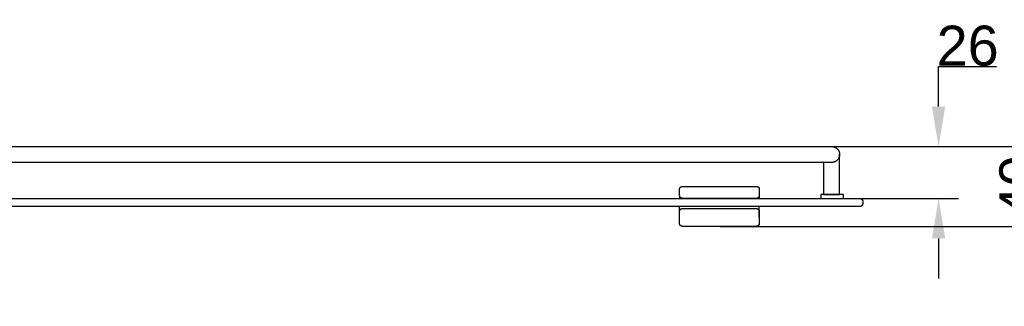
# Model space of a CAD drawing. Header units: millimetres. Extents: x 580 to 2065, y -13 to 1037.
# Tile 3 of 13: x 1073 to 1567, y 325 to 468. Entities that reach past the tile are written whole.
import ezdxf

# ---------------------------------------------------------------- set-up
doc = ezdxf.new("R2010")
doc.units = ezdxf.units.MM
doc.header["$LTSCALE"] = 0.1
for name, color, linetype in [('DEFAULT', 7, 'Continuous'), ('INLINE', 3, 'Continuous'), ('OUTLINE', 2, 'Continuous')]:
    doc.layers.add(name, color=color, linetype=linetype)
doc.styles.add('ARIAL', font='arial_0.ttf')
doc.dimstyles.new('DIMENSION STYLE 01', dxfattribs={"dimtxt": 20, "dimasz": 20, "dimexe": 10, "dimexo": 0.5, "dimgap": 0.09, "dimtad": 1, "dimtoh": 1, "dimdec": 0, "dimzin": 0, "dimdsep": 46, "dimtxsty": 'ARIAL', "dimcen": 0.5, "dimadec": 1, "dimazin": 0, "dimtfac": 1, "dimtdec": 4, "dimtofl": 0, "dimtmove": 0, "dimatfit": 3, "dimfxl": 1, "dimtolj": 1, "dimtzin": 0, "dimarcsym": 0})

# ---------------------------------------------------------------- blocks, each defined once
blk = doc.blocks.new('*D44')
at = {"layer": 'DEFAULT', "color": 0, "lineweight": -2, "transparency": 16777216}
for p, q in [((1584.53, 424.51), (1584.53, 444.51)), ((1479.58, 404.51), (1594.53, 404.51)), ((1424.3, 364.54), (1594.53, 364.54)), ((1584.53, 344.54), (1584.53, 324.54))]:
    blk.add_line(p, q, dxfattribs=at)
at = {"layer": 'DEFAULT', "color": 0, "transparency": 16777216}
for points in [[(1581.2, 424.51), (1587.87, 424.51), (1584.53, 404.51)], [(1581.2, 344.54), (1587.87, 344.54), (1584.53, 364.54)]]:
    blk.add_solid(points, dxfattribs=at)
at = {"layer": 'Defpoints', "color": 0, "transparency": 16777216}
for p in [(1479.08, 404.51), (1584.53, 404.51), (1423.8, 364.54)]:
    blk.add_point(p, dxfattribs=at)
at = {"layer": 'DEFAULT', "color": 0, "transparency": 16777216, "insert": (1574.23, 384.52), "char_height": 20, "attachment_point": 5, "rotation": 90, "style": 'ARIAL'}
blk.add_mtext('\\A1;40', dxfattribs=at)
blk = doc.blocks.new('*D45')
at = {"layer": 'DEFAULT', "color": 0, "lineweight": -2, "transparency": 16777216}
for p, q in [((1533.62, 424.51), (1533.62, 444.51)), ((1533.62, 444.51), (1562.68, 444.51)), ((1480.52, 404.51), (1543.62, 404.51)), ((1494.58, 378.46), (1543.62, 378.46)), ((1533.62, 358.46), (1533.62, 338.46))]:
    blk.add_line(p, q, dxfattribs=at)
at = {"layer": 'DEFAULT', "color": 0, "transparency": 16777216}
for points in [[(1530.28, 424.51), (1536.95, 424.51), (1533.62, 404.51)], [(1530.28, 358.46), (1536.95, 358.46), (1533.62, 378.46)]]:
    blk.add_solid(points, dxfattribs=at)
at = {"layer": 'Defpoints', "color": 0, "transparency": 16777216}
for p in [(1480.02, 404.51), (1533.62, 404.51), (1494.08, 378.46)]:
    blk.add_point(p, dxfattribs=at)
at = {"layer": 'DEFAULT', "color": 0, "transparency": 16777216, "insert": (1548.2, 454.81), "char_height": 20, "attachment_point": 5, "style": 'ARIAL'}
blk.add_mtext('\\A1;26', dxfattribs=at)

msp = doc.modelspace()

# ---------------------------------------------------------------- linework, layer by layer
at = {"layer": 'INLINE'}
for p, q in [((963.15, 404.51), (1379.75, 404.51)), ((1379.75, 404.51), (1381.36, 404.51)), ((1381.36, 404.51), (1413.53, 404.51)), ((1413.53, 404.51), (1413.53, 404.51)), ((1413.53, 404.51), (1428.01, 404.51)), ((1428.01, 404.51), (1429.61, 404.51)), ((1429.61, 404.51), (1449.72, 404.51)), ((1449.72, 404.51), (1449.72, 404.51)), ((1449.72, 404.51), (1453.74, 404.51)), ((1453.74, 404.51), (1479.08, 404.51)), ((1479.08, 404.51), (1479.71, 404.51)), ((1479.71, 404.51), (1479.72, 404.51)), ((1479.72, 404.51), (1479.74, 404.51)), ((1479.74, 404.51), (1479.76, 404.51)), ((1479.76, 404.51), (1479.77, 404.51)), ((1479.77, 404.51), (1479.8, 404.51)), ((1479.8, 404.51), (1479.9, 404.51)), ((1479.9, 404.51), (1479.9, 404.51)), ((1479.9, 404.51), (1479.93, 404.51)), ((1479.92, 404.51), (1479.92, 404.51)), ((1479.92, 404.51), (1479.93, 404.51)), ((1479.93, 404.51), (1479.93, 404.51)), ((1479.93, 404.51), (1479.94, 404.51)), ((1479.94, 404.51), (1479.96, 404.51)), ((1479.96, 404.51), (1479.96, 404.51)), ((1479.96, 404.51), (1479.97, 404.51)), ((1479.97, 404.51), (1479.99, 404.51)), ((1479.99, 404.51), (1480, 404.51)), ((1480, 404.51), (1480.01, 404.51)), ((1480.01, 404.51), (1480.01, 404.51)), ((1480.01, 404.51), (1480.01, 404.51)), ((1480.01, 404.51), (1480.01, 404.51)), ((1480.01, 404.51), (1480.02, 404.51)), ((1480.02, 404.51), (1480.02, 404.51)), ((1480.02, 404.51), (1480.02, 404.51)), ((1480.02, 404.51), (1480.02, 404.51)), ((1480.02, 404.51), (1480.02, 404.51)), ((1480.02, 404.51), (1480.02, 404.51)), ((1480.02, 404.51), (1480.02, 404.51)), ((1480.02, 404.51), (1480.16, 404.51)), ((1480.16, 404.51), (1480.3, 404.5)), ((1480.3, 404.5), (1480.44, 404.49)), ((1480.44, 404.49), (1480.57, 404.47)), ((1480.57, 404.47), (1480.71, 404.45)), ((1480.71, 404.45), (1480.84, 404.43)), ((1480.84, 404.43), (1480.98, 404.4)), ((1480.98, 404.4), (1481.11, 404.36)), ((1481.11, 404.36), (1481.25, 404.32)), ((1481.25, 404.32), (1481.38, 404.28)), ((1481.38, 404.28), (1481.51, 404.23)), ((1481.51, 404.23), (1481.63, 404.17)), ((1481.63, 404.17), (1481.76, 404.12)), ((1481.76, 404.12), (1481.88, 404.05)), ((1481.88, 404.05), (1482, 403.99)), ((1482, 403.99), (1482.12, 403.92)), ((1482.12, 403.92), (1482.24, 403.84)), ((1482.24, 403.84), (1482.35, 403.76)), ((1482.35, 403.76), (1482.46, 403.68)), ((1482.46, 403.68), (1482.57, 403.6)), ((1482.57, 403.6), (1482.67, 403.51)), ((1482.67, 403.51), (1482.78, 403.41)), ((1482.78, 403.41), (1482.88, 403.32)), ((1482.88, 403.32), (1482.97, 403.22)), ((1482.97, 403.22), (1483.06, 403.11)), ((1483.06, 403.11), (1483.15, 403.01)), ((1483.15, 403.01), (1483.23, 402.9)), ((1483.23, 402.9), (1483.31, 402.78)), ((1483.31, 402.78), (1483.39, 402.67)), ((1483.39, 402.67), (1483.46, 402.55)), ((1483.46, 402.55), (1483.53, 402.43)), ((1483.53, 402.43), (1483.6, 402.31)), ((1483.6, 402.31), (1483.66, 402.19)), ((1483.66, 402.19), (1483.71, 402.06)), ((1483.71, 402.06), (1483.76, 401.93)), ((1483.76, 401.93), (1483.81, 401.8)), ((1483.81, 401.8), (1483.85, 401.67)), ((1483.85, 401.67), (1483.89, 401.54)), ((1483.89, 401.54), (1483.92, 401.4)), ((1483.92, 399.62), (1483.89, 399.49)), ((1483.92, 401.4), (1483.95, 401.27)), ((1483.95, 399.76), (1483.92, 399.62)), ((1483.95, 401.27), (1483.97, 401.13)), ((1483.97, 399.89), (1483.95, 399.76)), ((1483.97, 401.13), (1483.99, 400.99)), ((1483.99, 400.03), (1483.97, 399.89)), ((1483.99, 400.99), (1484.01, 400.86)), ((1484.01, 400.17), (1483.99, 400.03)), ((1484.01, 400.86), (1484.02, 400.72)), ((1484.02, 400.3), (1484.01, 400.17)), ((1484.02, 400.72), (1484.02, 400.58)), ((1484.02, 400.58), (1484.02, 400.44)), ((1484.02, 393.51), (1484.02, 400.51)), ((1484.02, 400.44), (1484.02, 400.3)), ((1379.76, 396.51), (961.55, 396.51)), ((1379.82, 396.51), (1379.76, 396.51)), ((1411.99, 396.51), (1379.82, 396.51)), ((1428.01, 396.51), (1411.99, 396.51)), ((1411.99, 396.51), (1411.99, 396.51)), ((1428.07, 396.51), (1428.01, 396.51)), ((1448.12, 396.51), (1428.07, 396.51)), ((1448.18, 396.51), (1448.12, 396.51)), ((1452.2, 396.51), (1448.18, 396.51)), ((1454.21, 396.51), (1452.2, 396.51)), ((1452.2, 396.51), (1452.2, 396.51)), ((1476.35, 396.51), (1454.21, 396.51)), ((1476.02, 396.51), (1476.02, 380.46)), ((1479.69, 396.51), (1476.35, 396.51)), ((1479.71, 396.51), (1479.69, 396.51)), ((1479.72, 396.51), (1479.71, 396.51)), ((1479.74, 396.51), (1479.72, 396.51)), ((1479.77, 396.51), (1479.74, 396.51)), ((1479.8, 396.51), (1479.77, 396.51)), ((1479.83, 396.51), (1479.8, 396.51)), ((1479.84, 396.51), (1479.83, 396.51)), ((1479.86, 396.51), (1479.84, 396.51)), ((1479.87, 396.51), (1479.86, 396.51)), ((1479.89, 396.51), (1479.87, 396.51)), ((1479.91, 396.51), (1479.89, 396.51)), ((1479.89, 396.51), (1479.89, 396.51)), ((1479.92, 396.51), (1479.91, 396.51)), ((1479.93, 396.51), (1479.92, 396.51)), ((1479.95, 396.51), (1479.93, 396.51)), ((1479.93, 396.51), (1479.93, 396.51)), ((1479.97, 396.51), (1479.95, 396.51)), ((1479.95, 396.51), (1479.95, 396.51)), ((1479.99, 396.51), (1479.97, 396.51)), ((1479.97, 396.51), (1479.97, 396.51)), ((1480, 396.51), (1479.99, 396.51)), ((1480.01, 396.51), (1480, 396.51)), ((1480, 396.51), (1480, 396.51)), ((1480.02, 396.51), (1480.01, 396.51)), ((1480.01, 396.51), (1480.01, 396.51)), ((1480.01, 396.51), (1480.01, 396.51)), ((1480.16, 396.51), (1480.02, 396.51)), ((1480.02, 396.51), (1480.02, 396.51)), ((1480.02, 396.51), (1480.02, 396.51)), ((1480.02, 396.51), (1480.02, 396.51)), ((1480.3, 396.52), (1480.16, 396.51)), ((1480.44, 396.53), (1480.3, 396.52)), ((1480.57, 396.55), (1480.44, 396.53)), ((1480.71, 396.57), (1480.57, 396.55)), ((1480.84, 396.6), (1480.71, 396.57)), ((1480.98, 396.63), (1480.84, 396.6)), ((1481.11, 396.66), (1480.98, 396.63)), ((1481.24, 396.7), (1481.11, 396.66)), ((1481.23, 396.7), (1481.22, 396.7)), ((1481.22, 396.7), (1481.24, 396.7)), ((1481.38, 396.75), (1481.24, 396.7)), ((1481.5, 396.8), (1481.38, 396.75)), ((1481.63, 396.85), (1481.5, 396.8)), ((1481.76, 396.91), (1481.63, 396.85)), ((1481.88, 396.97), (1481.76, 396.91)), ((1482, 397.04), (1481.88, 396.97)), ((1482.12, 397.11), (1482, 397.04)), ((1482.24, 397.18), (1482.12, 397.11)), ((1482.35, 397.26), (1482.24, 397.18)), ((1482.46, 397.34), (1482.35, 397.26)), ((1482.57, 397.43), (1482.46, 397.34)), ((1482.67, 397.52), (1482.57, 397.43)), ((1482.78, 397.61), (1482.67, 397.52)), ((1482.87, 397.71), (1482.78, 397.61)), ((1482.97, 397.81), (1482.87, 397.71)), ((1483.06, 397.91), (1482.97, 397.81)), ((1483.15, 398.02), (1483.06, 397.91)), ((1483.23, 398.13), (1483.15, 398.02)), ((1483.31, 398.24), (1483.23, 398.13)), ((1483.39, 398.35), (1483.31, 398.24)), ((1483.46, 398.47), (1483.39, 398.35)), ((1483.53, 398.59), (1483.46, 398.47)), ((1483.6, 398.71), (1483.53, 398.59)), ((1483.66, 398.84), (1483.6, 398.71)), ((1483.71, 398.97), (1483.66, 398.84)), ((1483.76, 399.09), (1483.71, 398.97)), ((1483.81, 399.22), (1483.76, 399.09)), ((1483.85, 399.35), (1483.81, 399.22)), ((1483.89, 399.49), (1483.85, 399.35)), ((1484.02, 380.46), (1484.02, 393.51)), ((1476.02, 380.46), (1484.02, 380.46))]:
    msp.add_line(p, q, dxfattribs=at)
at = {"layer": 'OUTLINE'}
for p, q in [((1403.8, 383.04), (1403.81, 383.09)), ((1403.8, 380.04), (1403.8, 383.04)), ((1403.81, 379.99), (1403.8, 380.04)), ((1403.8, 380.01), (1403.81, 379.98)), ((1403.8, 380), (1403.8, 378.46)), ((1403.81, 383.19), (1403.82, 383.24)), ((1403.81, 383.14), (1403.81, 383.19)), ((1403.81, 383.09), (1403.81, 383.14)), ((1403.81, 379.94), (1403.81, 379.99)), ((1403.81, 379.89), (1403.81, 379.94)), ((1403.82, 379.84), (1403.81, 379.89)), ((1403.82, 383.24), (1403.83, 383.3)), ((1403.83, 383.3), (1403.84, 383.35)), ((1403.84, 383.35), (1403.85, 383.4)), ((1403.85, 383.4), (1403.86, 383.45)), ((1403.86, 383.45), (1403.88, 383.5)), ((1403.88, 383.5), (1403.89, 383.55)), ((1403.89, 383.55), (1403.91, 383.6)), ((1403.91, 383.6), (1403.93, 383.64)), ((1403.93, 383.64), (1403.95, 383.69)), ((1403.95, 383.69), (1403.98, 383.74)), ((1403.98, 383.74), (1404, 383.78)), ((1404, 383.78), (1404.03, 383.83)), ((1404.03, 383.83), (1404.06, 383.87)), ((1404.06, 383.87), (1404.09, 383.91)), ((1404.09, 383.91), (1404.12, 383.96)), ((1404.12, 383.96), (1404.15, 384)), ((1404.15, 384), (1404.18, 384.04)), ((1404.18, 384.04), (1404.22, 384.07)), ((1404.22, 384.07), (1404.26, 384.11)), ((1404.26, 384.11), (1404.29, 384.15)), ((1404.29, 384.15), (1404.33, 384.18)), ((1404.33, 384.18), (1404.37, 384.21)), ((1404.37, 384.21), (1404.41, 384.25)), ((1404.41, 384.25), (1404.46, 384.28)), ((1404.46, 384.28), (1404.5, 384.3)), ((1404.5, 384.3), (1404.55, 384.33)), ((1404.55, 384.33), (1404.59, 384.36)), ((1404.59, 384.36), (1404.64, 384.38)), ((1404.64, 384.38), (1404.68, 384.4)), ((1404.68, 384.4), (1404.73, 384.42)), ((1404.73, 384.42), (1404.78, 384.44)), ((1404.78, 384.44), (1404.83, 384.46)), ((1404.83, 384.46), (1404.88, 384.48)), ((1404.88, 384.48), (1404.93, 384.49)), ((1404.93, 384.49), (1404.98, 384.5)), ((1404.98, 384.5), (1405.03, 384.51)), ((1405.03, 384.51), (1405.08, 384.52)), ((1405.08, 384.52), (1405.13, 384.53)), ((1405.13, 384.53), (1405.18, 384.53)), ((1405.18, 384.53), (1405.24, 384.54)), ((1405.24, 384.54), (1405.29, 384.54)), ((1405.3, 384.54), (1442.3, 384.54)), ((1442.3, 384.54), (1442.36, 384.54)), ((1442.36, 384.54), (1442.41, 384.53)), ((1442.41, 384.53), (1442.46, 384.53)), ((1442.46, 384.53), (1442.51, 384.52)), ((1442.51, 384.52), (1442.56, 384.52)), ((1442.56, 384.52), (1442.61, 384.51)), ((1442.61, 384.51), (1442.66, 384.49)), ((1442.66, 384.49), (1442.71, 384.48)), ((1442.71, 384.48), (1442.76, 384.47)), ((1442.76, 384.47), (1442.81, 384.45)), ((1442.81, 384.45), (1442.85, 384.43)), ((1442.85, 384.43), (1442.9, 384.41)), ((1442.9, 384.41), (1442.95, 384.39)), ((1442.95, 384.39), (1442.99, 384.37)), ((1442.99, 384.37), (1443.04, 384.34)), ((1443.04, 384.34), (1443.08, 384.32)), ((1443.08, 384.32), (1443.13, 384.29)), ((1443.13, 384.29), (1443.17, 384.26)), ((1443.17, 384.26), (1443.21, 384.23)), ((1443.21, 384.23), (1443.25, 384.2)), ((1443.25, 384.2), (1443.29, 384.17)), ((1443.29, 384.17), (1443.33, 384.13)), ((1443.33, 384.13), (1443.36, 384.1)), ((1443.36, 384.1), (1443.4, 384.06)), ((1443.4, 384.06), (1443.43, 384.02)), ((1443.43, 384.02), (1443.47, 383.98)), ((1443.47, 383.98), (1443.5, 383.94)), ((1443.5, 383.94), (1443.53, 383.9)), ((1443.53, 383.9), (1443.56, 383.86)), ((1443.56, 383.86), (1443.59, 383.82)), ((1443.59, 383.82), (1443.61, 383.77)), ((1443.61, 383.77), (1443.64, 383.73)), ((1443.64, 383.73), (1443.66, 383.68)), ((1443.66, 383.68), (1443.68, 383.63)), ((1443.68, 383.63), (1443.7, 383.59)), ((1443.7, 383.59), (1443.72, 383.54)), ((1443.72, 383.54), (1443.73, 383.49)), ((1443.73, 383.49), (1443.75, 383.44)), ((1443.75, 383.44), (1443.76, 383.39)), ((1443.76, 383.39), (1443.77, 383.34)), ((1443.77, 383.34), (1443.78, 383.29)), ((1443.78, 383.29), (1443.79, 383.24)), ((1443.79, 383.24), (1443.8, 383.19)), ((1443.8, 379.89), (1443.79, 379.84)), ((1443.8, 383.19), (1443.8, 383.14)), ((1443.8, 383.14), (1443.8, 383.09)), ((1443.8, 383.09), (1443.8, 383.04)), ((1443.8, 383.04), (1443.8, 380.04)), ((1443.8, 380.04), (1443.8, 379.99)), ((1443.8, 379.98), (1443.8, 380.01)), ((1443.8, 380), (1443.8, 378.46)), ((1443.8, 379.99), (1443.8, 379.94)), ((1443.8, 379.94), (1443.8, 379.89)), ((1485.92, 380.46), (1474.61, 380.46)), ((1474.61, 380.46), (1474.61, 378.46)), ((1485.92, 378.46), (1485.92, 380.46)), ((910.58, 378.46), (1480.58, 378.46)), ((1403.83, 379.79), (1403.82, 379.84)), ((1403.84, 379.74), (1403.83, 379.79)), ((1403.85, 379.69), (1403.84, 379.74)), ((1403.86, 379.64), (1403.85, 379.69)), ((1403.87, 379.59), (1403.86, 379.64)), ((1403.89, 379.54), (1403.87, 379.59)), ((1403.91, 379.49), (1403.89, 379.54)), ((1403.93, 379.45), (1403.91, 379.49)), ((1403.95, 379.4), (1403.93, 379.45)), ((1403.97, 379.35), (1403.95, 379.4)), ((1404, 379.31), (1403.97, 379.35)), ((1404.02, 379.27), (1404, 379.31)), ((1404.05, 379.22), (1404.02, 379.27)), ((1404.08, 379.18), (1404.05, 379.22)), ((1404.11, 379.14), (1404.08, 379.18)), ((1404.14, 379.1), (1404.11, 379.14)), ((1404.17, 379.06), (1404.14, 379.1)), ((1404.21, 379.02), (1404.17, 379.06)), ((1404.24, 378.98), (1404.21, 379.02)), ((1404.28, 378.95), (1404.24, 378.98)), ((1404.32, 378.91), (1404.28, 378.95)), ((1404.36, 378.88), (1404.32, 378.91)), ((1404.4, 378.85), (1404.36, 378.88)), ((1404.44, 378.82), (1404.4, 378.85)), ((1404.48, 378.79), (1404.44, 378.82)), ((1404.52, 378.76), (1404.48, 378.79)), ((1404.57, 378.74), (1404.52, 378.76)), ((1404.61, 378.71), (1404.57, 378.74)), ((1404.66, 378.69), (1404.61, 378.71)), ((1404.71, 378.67), (1404.66, 378.69)), ((1404.75, 378.65), (1404.71, 378.67)), ((1404.8, 378.63), (1404.75, 378.65)), ((1404.85, 378.61), (1404.8, 378.63)), ((1404.9, 378.6), (1404.85, 378.61)), ((1404.95, 378.59), (1404.9, 378.6)), ((1405, 378.58), (1404.95, 378.59)), ((1405.05, 378.57), (1405, 378.58)), ((1405.1, 378.56), (1405.05, 378.57)), ((1405.15, 378.55), (1405.1, 378.56)), ((1405.2, 378.55), (1405.15, 378.55)), ((1405.25, 378.55), (1405.2, 378.55)), ((1405.3, 378.54), (1405.25, 378.55)), ((1442.3, 378.54), (1405.3, 378.54)), ((1405.3, 378.54), (1405.3, 378.46)), ((1442.36, 378.55), (1442.3, 378.54)), ((1442.3, 378.54), (1442.3, 378.46)), ((1442.41, 378.55), (1442.36, 378.55)), ((1442.46, 378.55), (1442.41, 378.55)), ((1442.51, 378.56), (1442.46, 378.55)), ((1442.56, 378.57), (1442.51, 378.56)), ((1442.62, 378.58), (1442.56, 378.57)), ((1442.67, 378.59), (1442.62, 378.58)), ((1442.72, 378.6), (1442.67, 378.59)), ((1442.77, 378.62), (1442.72, 378.6)), ((1442.82, 378.63), (1442.77, 378.62)), ((1442.87, 378.65), (1442.82, 378.63)), ((1442.91, 378.67), (1442.87, 378.65)), ((1442.96, 378.7), (1442.91, 378.67)), ((1443.01, 378.72), (1442.96, 378.7)), ((1443.05, 378.75), (1443.01, 378.72)), ((1443.1, 378.77), (1443.05, 378.75)), ((1443.14, 378.8), (1443.1, 378.77)), ((1443.19, 378.83), (1443.14, 378.8)), ((1443.23, 378.86), (1443.19, 378.83)), ((1443.27, 378.9), (1443.23, 378.86)), ((1443.31, 378.93), (1443.27, 378.9)), ((1443.35, 378.97), (1443.31, 378.93)), ((1443.38, 379), (1443.35, 378.97)), ((1443.42, 379.04), (1443.38, 379)), ((1443.45, 379.08), (1443.42, 379.04)), ((1443.49, 379.12), (1443.45, 379.08)), ((1443.52, 379.16), (1443.49, 379.12)), ((1443.55, 379.21), (1443.52, 379.16)), ((1443.58, 379.25), (1443.55, 379.21)), ((1443.6, 379.29), (1443.58, 379.25)), ((1443.63, 379.34), (1443.6, 379.29)), ((1443.65, 379.39), (1443.63, 379.34)), ((1443.67, 379.43), (1443.65, 379.39)), ((1443.7, 379.48), (1443.67, 379.43)), ((1443.71, 379.53), (1443.7, 379.48)), ((1443.73, 379.58), (1443.71, 379.53)), ((1443.75, 379.63), (1443.73, 379.58)), ((1443.76, 379.68), (1443.75, 379.63)), ((1443.77, 379.73), (1443.76, 379.68)), ((1443.78, 379.78), (1443.77, 379.73)), ((1443.79, 379.84), (1443.78, 379.78)), ((1474.61, 378.46), (1485.92, 378.46)), ((1480.58, 378.46), (1494.08, 378.46)), ((1494.08, 378.46), (1494.13, 378.46)), ((1494.13, 378.46), (1494.17, 378.46)), ((1494.17, 378.46), (1494.22, 378.46)), ((1494.22, 378.46), (1494.27, 378.46)), ((1494.27, 378.46), (1494.32, 378.46)), ((1494.32, 378.46), (1494.36, 378.46)), ((1494.36, 378.46), (1494.41, 378.45)), ((1494.41, 378.45), (1494.46, 378.44)), ((1494.46, 378.44), (1494.5, 378.43)), ((1494.5, 378.43), (1494.55, 378.42)), ((1494.55, 378.42), (1494.6, 378.41)), ((1494.6, 378.41), (1494.64, 378.4)), ((1494.64, 378.4), (1494.68, 378.38)), ((1494.68, 378.38), (1494.73, 378.36)), ((1494.73, 378.36), (1494.77, 378.35)), ((1494.77, 378.35), (1494.82, 378.33)), ((1494.82, 378.33), (1494.86, 378.31)), ((1494.86, 378.31), (1494.9, 378.28)), ((1494.9, 378.28), (1494.94, 378.26)), ((1494.94, 378.26), (1494.98, 378.23)), ((1494.98, 378.23), (1495.02, 378.21)), ((1495.02, 378.21), (1495.06, 378.18)), ((1495.06, 378.18), (1495.09, 378.15)), ((1495.09, 378.15), (1495.13, 378.12)), ((1495.13, 378.12), (1495.16, 378.09)), ((1495.16, 378.09), (1495.2, 378.05)), ((1495.2, 378.05), (1495.23, 378.02)), ((1495.23, 378.02), (1495.26, 377.98)), ((1495.26, 377.98), (1495.29, 377.95)), ((1495.29, 374.97), (1495.26, 374.93)), ((1495.29, 377.95), (1495.32, 377.91)), ((1495.32, 375.01), (1495.29, 374.97)), ((1495.32, 377.91), (1495.35, 377.87)), ((1495.35, 375.05), (1495.32, 375.01)), ((1495.35, 377.87), (1495.37, 377.83)), ((1495.37, 375.08), (1495.35, 375.05)), ((1495.37, 377.83), (1495.4, 377.79)), ((1495.4, 375.12), (1495.37, 375.08)), ((1495.4, 377.79), (1495.42, 377.75)), ((1495.42, 375.17), (1495.4, 375.12)), ((1495.42, 377.75), (1495.44, 377.71)), ((1495.44, 375.21), (1495.42, 375.17)), ((1495.44, 377.71), (1495.46, 377.67)), ((1495.46, 375.25), (1495.44, 375.21)), ((1495.46, 377.67), (1495.48, 377.62)), ((1495.48, 375.29), (1495.46, 375.25)), ((1495.48, 377.62), (1495.5, 377.58)), ((1495.5, 375.34), (1495.48, 375.29)), ((1495.5, 377.58), (1495.52, 377.53)), ((1495.52, 375.38), (1495.5, 375.34)), ((1495.52, 377.53), (1495.53, 377.49)), ((1495.53, 375.43), (1495.52, 375.38)), ((1495.53, 377.49), (1495.54, 377.44)), ((1495.54, 375.47), (1495.53, 375.43)), ((1495.54, 377.44), (1495.56, 377.4)), ((1495.56, 375.52), (1495.54, 375.47)), ((1495.56, 377.4), (1495.57, 377.35)), ((1495.57, 375.56), (1495.56, 375.52)), ((1495.57, 377.35), (1495.57, 377.3)), ((1495.57, 377.3), (1495.58, 377.26)), ((1495.58, 375.66), (1495.57, 375.61)), ((1495.57, 375.61), (1495.57, 375.56)), ((1495.58, 377.26), (1495.58, 375.66)), ((1480.58, 374.46), (910.58, 374.46)), ((1403.8, 369.09), (1403.8, 374.46)), ((1403.8, 371.99), (1403.81, 372.03)), ((1403.8, 371.96), (1403.8, 371.99)), ((1403.8, 366), (1403.8, 371.96)), ((1403.81, 372.13), (1403.82, 372.16)), ((1403.81, 372.09), (1403.81, 372.13)), ((1403.81, 372.06), (1403.81, 372.09)), ((1403.81, 372.03), (1403.81, 372.06)), ((1403.82, 372.2), (1403.83, 372.23)), ((1403.82, 372.16), (1403.82, 372.2)), ((1403.83, 372.23), (1403.84, 372.27)), ((1403.84, 372.3), (1403.85, 372.34)), ((1403.84, 372.27), (1403.84, 372.3)), ((1403.85, 372.34), (1403.86, 372.37)), ((1403.86, 372.37), (1403.87, 372.41)), ((1403.87, 372.41), (1403.88, 372.44)), ((1403.88, 372.44), (1403.9, 372.48)), ((1403.9, 372.48), (1403.91, 372.51)), ((1403.91, 372.51), (1403.92, 372.55)), ((1403.92, 372.55), (1403.94, 372.58)), ((1403.94, 372.58), (1403.95, 372.61)), ((1403.95, 372.61), (1403.97, 372.65)), ((1403.97, 372.65), (1403.99, 372.68)), ((1403.99, 372.68), (1404.01, 372.71)), ((1404.01, 372.71), (1404.03, 372.75)), ((1404.03, 372.75), (1404.05, 372.78)), ((1404.05, 372.78), (1404.07, 372.81)), ((1404.07, 372.81), (1404.09, 372.84)), ((1404.09, 372.84), (1404.12, 372.87)), ((1404.12, 372.87), (1404.14, 372.9)), ((1404.14, 372.9), (1404.16, 372.93)), ((1404.16, 372.93), (1404.19, 372.96)), ((1404.19, 372.96), (1404.22, 372.99)), ((1404.22, 372.99), (1404.24, 373.02)), ((1404.24, 373.02), (1404.27, 373.05)), ((1404.27, 373.05), (1404.3, 373.07)), ((1404.3, 373.07), (1404.33, 373.1)), ((1404.33, 373.1), (1404.36, 373.12)), ((1404.36, 373.12), (1404.39, 373.15)), ((1404.39, 373.15), (1404.42, 373.17)), ((1404.42, 373.17), (1404.45, 373.19)), ((1404.45, 373.19), (1404.48, 373.21)), ((1404.48, 373.21), (1404.52, 373.23)), ((1404.52, 373.23), (1404.55, 373.25)), ((1404.55, 373.25), (1404.58, 373.27)), ((1404.58, 373.27), (1404.62, 373.29)), ((1404.62, 373.29), (1404.65, 373.31)), ((1404.65, 373.31), (1404.68, 373.32)), ((1404.68, 373.32), (1404.72, 373.34)), ((1404.72, 373.34), (1404.75, 373.35)), ((1404.75, 373.35), (1404.79, 373.37)), ((1404.79, 373.37), (1404.82, 373.38)), ((1404.82, 373.38), (1404.86, 373.39)), ((1404.86, 373.39), (1404.89, 373.4)), ((1404.89, 373.4), (1404.93, 373.41)), ((1404.93, 373.41), (1404.96, 373.42)), ((1404.96, 373.42), (1405, 373.43)), ((1405, 373.43), (1405.03, 373.43)), ((1405.03, 373.43), (1405.07, 373.44)), ((1405.07, 373.44), (1405.1, 373.44)), ((1405.1, 373.44), (1405.14, 373.45)), ((1405.14, 373.45), (1405.17, 373.45)), ((1405.17, 373.45), (1405.2, 373.46)), ((1405.2, 373.46), (1405.24, 373.46)), ((1405.24, 373.46), (1405.27, 373.46)), ((1405.27, 373.46), (1405.3, 373.46)), ((1405.3, 373.46), (1405.3, 373.46)), ((1405.3, 373.46), (1442.34, 373.46)), ((1442.34, 373.46), (1442.37, 373.46)), ((1442.37, 373.46), (1442.41, 373.46)), ((1442.41, 373.46), (1442.44, 373.45)), ((1442.44, 373.45), (1442.47, 373.45)), ((1442.47, 373.45), (1442.51, 373.44)), ((1442.51, 373.44), (1442.54, 373.44)), ((1442.54, 373.44), (1442.58, 373.43)), ((1442.58, 373.43), (1442.61, 373.43)), ((1442.61, 373.43), (1442.65, 373.42)), ((1442.65, 373.42), (1442.68, 373.41)), ((1442.68, 373.41), (1442.72, 373.4)), ((1442.72, 373.4), (1442.75, 373.39)), ((1442.75, 373.39), (1442.79, 373.38)), ((1442.79, 373.38), (1442.82, 373.37)), ((1442.82, 373.37), (1442.86, 373.35)), ((1442.86, 373.35), (1442.89, 373.34)), ((1442.89, 373.34), (1442.93, 373.32)), ((1442.93, 373.32), (1442.96, 373.31)), ((1442.96, 373.31), (1442.99, 373.29)), ((1442.99, 373.29), (1443.03, 373.27)), ((1443.03, 373.27), (1443.06, 373.25)), ((1443.06, 373.25), (1443.09, 373.23)), ((1443.09, 373.23), (1443.13, 373.21)), ((1443.13, 373.21), (1443.16, 373.19)), ((1443.16, 373.19), (1443.19, 373.17)), ((1443.19, 373.17), (1443.22, 373.15)), ((1443.22, 373.15), (1443.25, 373.12)), ((1443.25, 373.12), (1443.28, 373.1)), ((1443.28, 373.1), (1443.31, 373.07)), ((1443.31, 373.07), (1443.34, 373.05)), ((1443.34, 373.05), (1443.36, 373.02)), ((1443.36, 373.02), (1443.39, 372.99)), ((1443.39, 372.99), (1443.42, 372.96)), ((1443.42, 372.96), (1443.44, 372.93)), ((1443.44, 372.93), (1443.47, 372.9)), ((1443.47, 372.9), (1443.49, 372.87)), ((1443.49, 372.87), (1443.52, 372.84)), ((1443.52, 372.84), (1443.54, 372.81)), ((1443.54, 372.81), (1443.56, 372.78)), ((1443.56, 372.78), (1443.58, 372.75)), ((1443.58, 372.75), (1443.6, 372.71)), ((1443.6, 372.71), (1443.62, 372.68)), ((1443.62, 372.68), (1443.64, 372.65)), ((1443.64, 372.65), (1443.65, 372.61)), ((1443.65, 372.61), (1443.67, 372.58)), ((1443.67, 372.58), (1443.68, 372.55)), ((1443.68, 372.55), (1443.7, 372.51)), ((1443.7, 372.51), (1443.71, 372.48)), ((1443.71, 372.48), (1443.72, 372.44)), ((1443.72, 372.44), (1443.74, 372.41)), ((1443.74, 372.41), (1443.75, 372.37)), ((1443.75, 372.37), (1443.76, 372.34)), ((1443.76, 372.34), (1443.76, 372.3)), ((1443.76, 372.3), (1443.77, 372.27)), ((1443.77, 372.27), (1443.78, 372.23)), ((1443.78, 372.23), (1443.79, 372.2)), ((1443.79, 372.2), (1443.79, 372.16)), ((1443.79, 372.16), (1443.79, 372.13)), ((1443.79, 372.13), (1443.8, 372.09)), ((1443.8, 369.09), (1443.8, 374.46)), ((1443.8, 372.09), (1443.8, 372.06)), ((1443.8, 372.06), (1443.8, 372.03)), ((1443.8, 371.99), (1443.8, 372.03)), ((1443.8, 372.03), (1443.8, 371.99)), ((1443.8, 371.99), (1443.8, 366.04)), ((1494.08, 374.46), (1480.58, 374.46)), ((1494.13, 374.45), (1494.08, 374.46)), ((1494.17, 374.45), (1494.13, 374.45)), ((1494.22, 374.45), (1494.17, 374.45)), ((1494.27, 374.45), (1494.22, 374.45)), ((1494.32, 374.45), (1494.27, 374.45)), ((1494.36, 374.46), (1494.32, 374.45)), ((1494.41, 374.46), (1494.36, 374.46)), ((1494.46, 374.47), (1494.41, 374.46)), ((1494.5, 374.48), (1494.46, 374.47)), ((1494.55, 374.49), (1494.5, 374.48)), ((1494.6, 374.5), (1494.55, 374.49)), ((1494.64, 374.52), (1494.6, 374.5)), ((1494.68, 374.53), (1494.64, 374.52)), ((1494.73, 374.55), (1494.68, 374.53)), ((1494.77, 374.57), (1494.73, 374.55)), ((1494.82, 374.59), (1494.77, 374.57)), ((1494.86, 374.61), (1494.82, 374.59)), ((1494.9, 374.63), (1494.86, 374.61)), ((1494.94, 374.66), (1494.9, 374.63)), ((1494.98, 374.68), (1494.94, 374.66)), ((1495.02, 374.71), (1494.98, 374.68)), ((1495.06, 374.74), (1495.02, 374.71)), ((1495.09, 374.77), (1495.06, 374.74)), ((1495.13, 374.8), (1495.09, 374.77)), ((1495.16, 374.83), (1495.13, 374.8)), ((1495.2, 374.86), (1495.16, 374.83)), ((1495.23, 374.9), (1495.2, 374.86)), ((1495.26, 374.93), (1495.23, 374.9)), ((1403.81, 365.97), (1403.8, 366)), ((1403.81, 365.94), (1403.81, 365.97)), ((1403.81, 365.9), (1403.81, 365.94)), ((1403.81, 365.87), (1403.81, 365.9)), ((1403.82, 365.83), (1403.81, 365.87)), ((1403.82, 365.8), (1403.82, 365.83)), ((1403.83, 365.76), (1403.82, 365.8)), ((1403.84, 365.73), (1403.83, 365.76)), ((1403.84, 365.69), (1403.84, 365.73)), ((1403.85, 365.66), (1403.84, 365.69)), ((1403.86, 365.62), (1403.85, 365.66)), ((1403.87, 365.59), (1403.86, 365.62)), ((1403.88, 365.55), (1403.87, 365.59)), ((1403.9, 365.52), (1403.88, 365.55)), ((1403.91, 365.49), (1403.9, 365.52)), ((1403.92, 365.45), (1403.91, 365.49)), ((1403.94, 365.42), (1403.92, 365.45)), ((1403.95, 365.38), (1403.94, 365.42)), ((1403.97, 365.35), (1403.95, 365.38)), ((1403.99, 365.31), (1403.97, 365.35)), ((1404.01, 365.28), (1403.99, 365.31)), ((1404.03, 365.25), (1404.01, 365.28)), ((1404.05, 365.22), (1404.03, 365.25)), ((1404.07, 365.18), (1404.05, 365.22)), ((1404.09, 365.15), (1404.07, 365.18)), ((1404.12, 365.12), (1404.09, 365.15)), ((1404.14, 365.09), (1404.12, 365.12)), ((1404.16, 365.06), (1404.14, 365.09)), ((1443.47, 365.09), (1443.44, 365.06)), ((1443.49, 365.12), (1443.47, 365.09)), ((1443.52, 365.15), (1443.49, 365.12)), ((1443.54, 365.18), (1443.52, 365.15)), ((1443.56, 365.22), (1443.54, 365.18)), ((1443.58, 365.25), (1443.56, 365.22)), ((1443.6, 365.28), (1443.58, 365.25)), ((1443.62, 365.31), (1443.6, 365.28)), ((1443.64, 365.35), (1443.62, 365.31)), ((1443.65, 365.38), (1443.64, 365.35)), ((1443.67, 365.42), (1443.65, 365.38)), ((1443.68, 365.45), (1443.67, 365.42)), ((1443.7, 365.49), (1443.68, 365.45)), ((1443.71, 365.52), (1443.7, 365.49)), ((1443.72, 365.55), (1443.71, 365.52)), ((1443.74, 365.59), (1443.72, 365.55)), ((1443.75, 365.62), (1443.74, 365.59)), ((1443.76, 365.66), (1443.75, 365.62)), ((1443.77, 365.73), (1443.76, 365.69)), ((1443.76, 365.69), (1443.76, 365.66)), ((1443.78, 365.76), (1443.77, 365.73)), ((1443.79, 365.8), (1443.78, 365.76)), ((1443.8, 365.9), (1443.79, 365.87)), ((1443.79, 365.87), (1443.79, 365.83)), ((1443.79, 365.83), (1443.79, 365.8)), ((1443.8, 366.04), (1443.8, 366)), ((1443.8, 366), (1443.8, 365.97)), ((1443.8, 365.97), (1443.8, 365.94)), ((1443.8, 365.94), (1443.8, 365.9)), ((1404.19, 365.03), (1404.16, 365.06)), ((1404.22, 365), (1404.19, 365.03)), ((1404.24, 364.98), (1404.22, 365)), ((1404.27, 364.95), (1404.24, 364.98)), ((1404.3, 364.92), (1404.27, 364.95)), ((1404.33, 364.9), (1404.3, 364.92)), ((1404.36, 364.87), (1404.33, 364.9)), ((1404.39, 364.85), (1404.36, 364.87)), ((1404.42, 364.83), (1404.39, 364.85)), ((1404.45, 364.8), (1404.42, 364.83)), ((1404.48, 364.78), (1404.45, 364.8)), ((1404.52, 364.76), (1404.48, 364.78)), ((1404.55, 364.74), (1404.52, 364.76)), ((1404.58, 364.72), (1404.55, 364.74)), ((1404.62, 364.7), (1404.58, 364.72)), ((1404.65, 364.69), (1404.62, 364.7)), ((1404.68, 364.67), (1404.65, 364.69)), ((1404.72, 364.66), (1404.68, 364.67)), ((1404.75, 364.64), (1404.72, 364.66)), ((1404.79, 364.63), (1404.75, 364.64)), ((1404.82, 364.62), (1404.79, 364.63)), ((1404.86, 364.61), (1404.82, 364.62)), ((1404.89, 364.6), (1404.86, 364.61)), ((1404.93, 364.59), (1404.89, 364.6)), ((1404.96, 364.58), (1404.93, 364.59)), ((1405, 364.57), (1404.96, 364.58)), ((1405.03, 364.56), (1405, 364.57)), ((1405.07, 364.56), (1405.03, 364.56)), ((1405.1, 364.55), (1405.07, 364.56)), ((1405.14, 364.55), (1405.1, 364.55)), ((1405.17, 364.54), (1405.14, 364.55)), ((1405.2, 364.54), (1405.17, 364.54)), ((1405.24, 364.54), (1405.2, 364.54)), ((1405.27, 364.54), (1405.24, 364.54)), ((1405.3, 364.54), (1405.27, 364.54)), ((1442.34, 364.54), (1405.3, 364.54)), ((1405.3, 364.54), (1405.3, 364.54)), ((1442.37, 364.54), (1442.34, 364.54)), ((1442.41, 364.54), (1442.37, 364.54)), ((1442.44, 364.54), (1442.41, 364.54)), ((1442.47, 364.55), (1442.44, 364.54)), ((1442.51, 364.55), (1442.47, 364.55)), ((1442.54, 364.56), (1442.51, 364.55)), ((1442.58, 364.56), (1442.54, 364.56)), ((1442.61, 364.57), (1442.58, 364.56)), ((1442.65, 364.58), (1442.61, 364.57)), ((1442.68, 364.59), (1442.65, 364.58)), ((1442.72, 364.6), (1442.68, 364.59)), ((1442.75, 364.61), (1442.72, 364.6)), ((1442.79, 364.62), (1442.75, 364.61)), ((1442.82, 364.63), (1442.79, 364.62)), ((1442.86, 364.64), (1442.82, 364.63)), ((1442.89, 364.66), (1442.86, 364.64)), ((1442.93, 364.67), (1442.89, 364.66)), ((1442.96, 364.69), (1442.93, 364.67)), ((1442.99, 364.7), (1442.96, 364.69)), ((1443.03, 364.72), (1442.99, 364.7)), ((1443.06, 364.74), (1443.03, 364.72)), ((1443.09, 364.76), (1443.06, 364.74)), ((1443.13, 364.78), (1443.09, 364.76)), ((1443.16, 364.8), (1443.13, 364.78)), ((1443.19, 364.83), (1443.16, 364.8)), ((1443.22, 364.85), (1443.19, 364.83)), ((1443.25, 364.87), (1443.22, 364.85)), ((1443.28, 364.9), (1443.25, 364.87)), ((1443.31, 364.92), (1443.28, 364.9)), ((1443.34, 364.95), (1443.31, 364.92)), ((1443.36, 364.98), (1443.34, 364.95)), ((1443.39, 365), (1443.36, 364.98)), ((1443.42, 365.03), (1443.39, 365)), ((1443.44, 365.06), (1443.42, 365.03))]:
    msp.add_line(p, q, dxfattribs=at)

# ---------------------------------------------------------------- dimensions: what is measured, and where the dimension line sits
at = {"layer": 'DEFAULT'}
for base, p1, p2, picture, middle in [((1533.62, 404.51), (1494.08, 378.46), (1480.02, 404.51), '*D45', (1548.2, 454.81)), ((1584.53, 404.51), (1423.8, 364.54), (1479.08, 404.51), '*D44', (1574.23, 384.52))]:
    dim = msp.add_linear_dim(base=base, p1=p1, p2=p2, angle=90, dimstyle='DIMENSION STYLE 01', dxfattribs=at)
    dim.commit()
    dim.dimension.update_dxf_attribs({"geometry": picture, "text_midpoint": middle})

doc.saveas('drawing.dxf')
